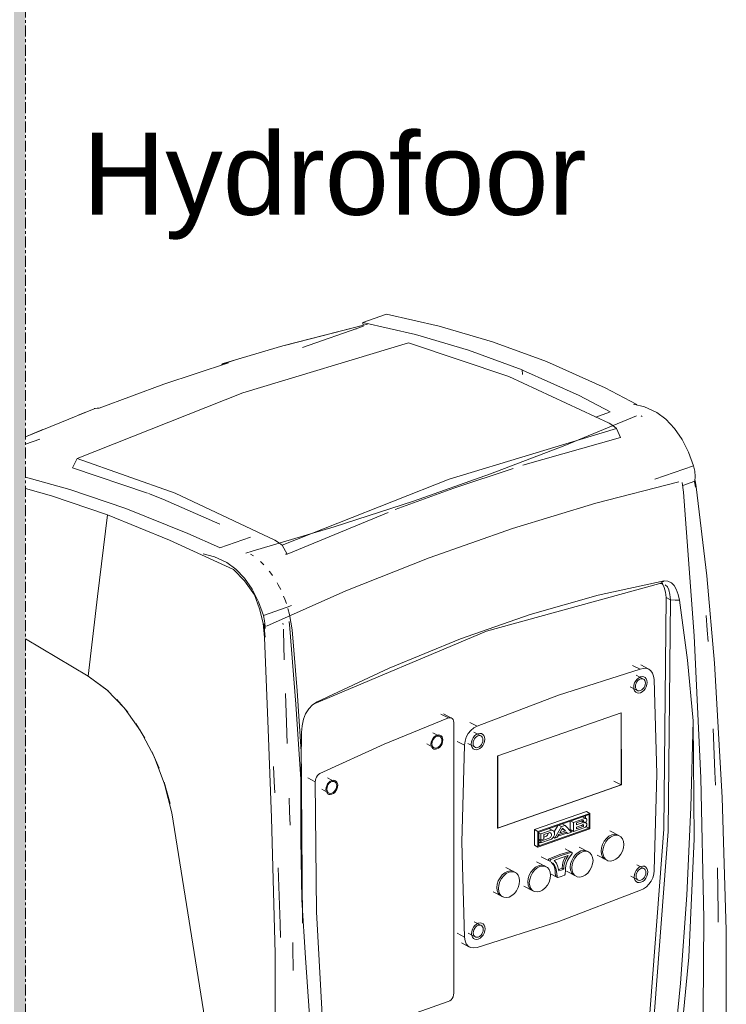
# Model space of a CAD drawing. Header units: millimetres. Extents: x 18815 to 33811, y -1140 to 12702.
# Tile 34 of 45: x 30786 to 31095, y 3947 to 4378. Entities that reach past the tile are written whole.
import ezdxf

# ---------------------------------------------------------------- set-up
doc = ezdxf.new("R2010")
doc.units = ezdxf.units.MM
doc.linetypes.add('WL_53_koudwater', pattern=[8.4, 4.8, -1.2, 1.2, -1.2])
doc.layers.add('00_Algemeen', color=7, linetype='Continuous', lineweight=18)
doc.layers.add('57_Technische inrichting', color=7, linetype='Continuous', lineweight=18)
doc.styles.add('Arial_4', font='arial.ttf', dxfattribs={"height": 36})

# ---------------------------------------------------------------- blocks, each defined once
blk = doc.blocks.new('DAB-Pumps - Esybox Mini 3 - ESYBOX MINI 3 - GAS_220-240_EU-3404539-3D - Meterkast')
at = {"layer": '57_Technische inrichting'}
for p, q in [((-21898.92, 4245.27), (-21888.55, 4248.89)), ((-21896.79, 4244.55), (-21932.53, 4235.4)), ((-21898.58, 4243.71), (-21925.3, 4234.37)), ((-21898.77, 4243.92), (-21898.92, 4245.27)), ((-21902.05, 4242.44), (-21901.71, 4242.57)), ((-21931.98, 4235.55), (-21932.53, 4235.4)), ((-21952.7, 4229.51), (-21959.57, 4227.39)), ((-21829.05, 4224.52), (-21828.97, 4222.53)), ((-22016.55, 4207.56), (-22046.57, 4195.26)), ((-22016.09, 4207.62), (-22023.48, 4204.73)), ((-22016.09, 4207.62), (-22016.47, 4207.58)), ((-21796.77, 4203.91), (-21790.82, 4205.99)), ((-21777.05, 4204.41), (-21776.59, 4204.17)), ((-22038.93, 4198.46), (-22046.57, 4195.25)), ((-21787.83, 4198.89), (-21786.02, 4194.92)), ((-22040.34, 4194.19), (-22046.57, 4192.01)), ((-21786.02, 4194.92), (-21828.75, 4182.76)), ((-22023.96, 4185.73), (-22026.02, 4181.59)), ((-21771.01, 4176.66), (-21754.02, 4182.59)), ((-22026.02, 4181.59), (-21993.16, 4170.54)), ((-21759.02, 4175.26), (-21758.45, 4171.02)), ((-21753.46, 4175.76), (-21758.73, 4173.92)), ((-21753.26, 4173.26), (-21753.59, 4175.49)), ((-21753.36, 4176.17), (-21752.91, 4173.39)), ((-21887.78, 4162.17), (-21931.97, 4143.89)), ((-21961.47, 4146.59), (-21948.1, 4151.25)), ((-21946.71, 4143.1), (-21947.99, 4143.91)), ((-21931.97, 4143.89), (-21934.17, 4147.72)), ((-21932.66, 4143.92), (-21931.97, 4143.89)), ((-21942.22, 4139.24), (-21943.62, 4140.62)), ((-21768.86, 4131.06), (-21767.55, 4130.96)), ((-21766.08, 4124.94), (-21764.09, 4123.9)), ((-21942.31, 4117.03), (-21931.98, 4120.63)), ((-21931.93, 4120.65), (-21930.05, 4121.31)), ((-21933.88, 4113.69), (-21933.81, 4113.04)), ((-21931.16, 4114.42), (-21930.78, 4111.24)), ((-21941.67, 4107.56), (-21942.38, 4113.12)), ((-21933.66, 4111), (-21933.63, 4110.25)), ((-21933.63, 4110.25), (-21933.28, 4097.6)), ((-22019.14, 4090.45), (-22046.56, 4106.82)), ((-21777.49, 4093.42), (-21780.74, 4095.11)), ((-21773.63, 4093.49), (-21777.16, 4095.32)), ((-22010.27, 4083.89), (-22019.09, 4090.47)), ((-21775.99, 4089.16), (-21779.16, 4090.81)), ((-21781.77, 4085.79), (-21778.6, 4084.15)), ((-22001.82, 4074.64), (-22006.59, 4080.25)), ((-21861.42, 4072.14), (-21864.67, 4073.82)), ((-21860.03, 4072.07), (-21863.56, 4073.9)), ((-21839.82, 4055.49), (-21785.72, 4074.39)), ((-21785.71, 4074.37), (-21839.82, 4055.47)), ((-21785.72, 4074.39), (-21785.68, 4042.79)), ((-21785.66, 4042.78), (-21785.71, 4074.37)), ((-21994.32, 4063.26), (-21998.22, 4069.63)), ((-21859.04, 3951.59), (-21859.04, 4070.15)), ((-21852.08, 4070.18), (-21848.83, 4068.5)), ((-21925.34, 3982.21), (-21925.88, 4062.06)), ((-21865.14, 4064.05), (-21868.28, 4065.68)), ((-21854.3, 4060.19), (-21857.55, 4061.88)), ((-21847.13, 4064.27), (-21850.3, 4065.92)), ((-21870.86, 4060.73), (-21867.71, 4059.09)), ((-21852.91, 4060.9), (-21849.74, 4059.26)), ((-21988.11, 4050.14), (-21991.26, 4057.37)), ((-21839.84, 4023.87), (-21839.84, 4055.47)), ((-21839.82, 4055.47), (-21839.82, 4023.86)), ((-21919.69, 4044.17), (-21922.94, 4045.86)), ((-21911.17, 4044.2), (-21914.32, 4045.84)), ((-21983.3, 4034.66), (-21985.9, 4044.01)), ((-21916.89, 4040.88), (-21913.74, 4039.24)), ((-21785.68, 4042.79), (-21839.84, 4023.87)), ((-21839.82, 4023.86), (-21785.66, 4042.78)), ((-21931.12, 4036.95), (-21930.97, 4031.19)), ((-21930.97, 4031.19), (-21930.75, 4025.13)), ((-21823.68, 4023.22), (-21801, 4031.14)), ((-21799.49, 4030.35), (-21822.17, 4022.43)), ((-21821.82, 4022.16), (-21799.82, 4029.85)), ((-21801.61, 4028.11), (-21806.64, 4026.35)), ((-21802.63, 4028.88), (-21802.54, 4028.82)), ((-21801.12, 4028.09), (-21802.62, 4028.87)), ((-21801.33, 4028.14), (-21801.33, 4029.32)), ((-21801, 4031.14), (-21799.49, 4030.35)), ((-21799.82, 4029.85), (-21799.82, 4023.82)), ((-21799.49, 4023.51), (-21799.49, 4030.35)), ((-21823.68, 4016.37), (-21823.68, 4023.22)), ((-21822.17, 4022.43), (-21823.68, 4023.22)), ((-21822.17, 4015.59), (-21799.49, 4023.51)), ((-21799.82, 4023.82), (-21821.82, 4016.13)), ((-21815.62, 4022.82), (-21817.13, 4023.61)), ((-21815.11, 4022.26), (-21813.48, 4025.08)), ((-21811.82, 4024.54), (-21814.73, 4019.54)), ((-21813.1, 4025.21), (-21811.82, 4024.54)), ((-21812.64, 4021.81), (-21811.41, 4023.93)), ((-21810.34, 4025.06), (-21811.82, 4024.54)), ((-21811.62, 4023.48), (-21810.11, 4022.69)), ((-21810.34, 4025.06), (-21811.61, 4025.73)), ((-21811.41, 4023.93), (-21810.11, 4022.69)), ((-21807.48, 4022.08), (-21810.34, 4025.06)), ((-21808.15, 4023.23), (-21808.15, 4026.93)), ((-21806.64, 4022.44), (-21808.15, 4023.23)), ((-21807.92, 4027.02), (-21806.64, 4026.35)), ((-21806.64, 4026.35), (-21806.64, 4022.44)), ((-21806.64, 4022.44), (-21801.61, 4024.2)), ((-21805.3, 4026.25), (-21802.55, 4027.21)), ((-21802.55, 4026.35), (-21805.3, 4025.39)), ((-21805.3, 4025.39), (-21805.3, 4026.25)), ((-21805.3, 4024.37), (-21802.55, 4025.34)), ((-21802.55, 4024.54), (-21805.3, 4023.58)), ((-21805.3, 4023.58), (-21805.3, 4024.37)), ((-21801.61, 4026.2), (-21803.12, 4026.99)), ((-21801.1, 4026.18), (-21802.61, 4026.97)), ((-21802.38, 4025.75), (-21802.51, 4025.49)), ((-21799.82, 4023.82), (-21801.18, 4024.52)), ((-21822.17, 4022.43), (-21822.17, 4015.59)), ((-21821.82, 4016.13), (-21821.82, 4022.16)), ((-21820.96, 4018.63), (-21821.82, 4019.08)), ((-21820.96, 4021.35), (-21821.7, 4021.73)), ((-21816.64, 4022.86), (-21820.96, 4021.35)), ((-21820.96, 4021.35), (-21820.96, 4018.63)), ((-21817.23, 4019.44), (-21820.96, 4018.14)), ((-21820.96, 4018.63), (-21819.56, 4019.12)), ((-21820.96, 4017.37), (-21816.64, 4018.88)), ((-21819.56, 4021.03), (-21817.23, 4021.84)), ((-21819.56, 4019.12), (-21819.56, 4021.03)), ((-21819.56, 4019.94), (-21818.74, 4020.23)), ((-21815.66, 4019.59), (-21815.17, 4019.77)), ((-21814.73, 4019.54), (-21815.43, 4019.9)), ((-21814.73, 4019.54), (-21813.74, 4019.89)), ((-21813.74, 4019.89), (-21813.07, 4021.04)), ((-21813.46, 4020.36), (-21809.54, 4021.73)), ((-21813.07, 4021.04), (-21809.84, 4022.17)), ((-21810.11, 4022.69), (-21812.64, 4021.81)), ((-21809.06, 4021.52), (-21810.11, 4022.07)), ((-21809.84, 4022.17), (-21809.06, 4021.52)), ((-21809.06, 4021.52), (-21807.48, 4022.08)), ((-21807.75, 4022.36), (-21806.99, 4022.62)), ((-21793.18, 4018.16), (-21792.22, 4019.35)), ((-21792.22, 4019.36), (-21791.1, 4020.29)), ((-21791.1, 4020.29), (-21789.9, 4020.89)), ((-21786.46, 4020.44), (-21790.67, 4022.63)), ((-21789.89, 4020.89), (-21788.7, 4021.13)), ((-21788.69, 4021.13), (-21787.58, 4020.98)), ((-21787.55, 4020.97), (-21787.13, 4020.79)), ((-21822.17, 4015.59), (-21823.68, 4016.37)), ((-21820.96, 4018.14), (-21821.82, 4018.59)), ((-21820.96, 4017.37), (-21821.82, 4017.81)), ((-21821.82, 4017.44), (-21821.39, 4017.59)), ((-21820.96, 4018.14), (-21820.96, 4017.37)), ((-21807.36, 4013.26), (-21810.26, 4014.77)), ((-21799.95, 4013.42), (-21804.17, 4015.61)), ((-21794.54, 4013.85), (-21794.38, 4015.3)), ((-21794.38, 4015.31), (-21793.92, 4016.77)), ((-21793.92, 4016.78), (-21793.18, 4018.16)), ((-21817.21, 4009.52), (-21820.74, 4011.35)), ((-21819.62, 4010.77), (-21816.75, 4009.27)), ((-21817.22, 4010.49), (-21812.66, 4012.27)), ((-21812.66, 4012.27), (-21808.1, 4013.63)), ((-21811.08, 4009.33), (-21810.44, 4010.82)), ((-21810.44, 4010.83), (-21810.06, 4011.5)), ((-21807.42, 4013.28), (-21808.11, 4013.64)), ((-21805.71, 4012.33), (-21804.6, 4013.27)), ((-21804.59, 4013.27), (-21803.4, 4013.87)), ((-21803.39, 4013.87), (-21802.19, 4014.1)), ((-21802.19, 4014.1), (-21801.08, 4013.95)), ((-21801.04, 4013.94), (-21800.63, 4013.76)), ((-21796.2, 4011.98), (-21791.99, 4009.79)), ((-21794.38, 4012.5), (-21794.54, 4013.84)), ((-21793.92, 4011.35), (-21794.38, 4012.49)), ((-21832.08, 4004.46), (-21836.29, 4006.65)), ((-21825.28, 4004.64), (-21824.32, 4005.83)), ((-21824.32, 4005.83), (-21823.2, 4006.76)), ((-21823.2, 4006.77), (-21822, 4007.37)), ((-21818.56, 4006.92), (-21822.77, 4009.11)), ((-21822, 4007.37), (-21820.8, 4007.6)), ((-21820.79, 4007.6), (-21819.68, 4007.45)), ((-21819.65, 4007.44), (-21819.24, 4007.26)), ((-21811.61, 4006.29), (-21810.92, 4005.93)), ((-21811.6, 4006.28), (-21811.47, 4007.79)), ((-21811.47, 4007.8), (-21811.08, 4009.33)), ((-21808.04, 4006.82), (-21807.88, 4008.28)), ((-21807.88, 4005.47), (-21808.04, 4006.82)), ((-21807.88, 4008.28), (-21807.41, 4009.75)), ((-21775.76, 4006.15), (-21778.93, 4007.79)), ((-21839.54, 4000.79), (-21838.8, 4002.17)), ((-21838.8, 4002.18), (-21837.84, 4003.37)), ((-21837.84, 4003.37), (-21836.72, 4004.3)), ((-21836.72, 4004.31), (-21835.52, 4004.91)), ((-21835.52, 4004.91), (-21834.32, 4005.14)), ((-21834.31, 4005.14), (-21833.2, 4004.99)), ((-21833.17, 4004.98), (-21832.75, 4004.8)), ((-21826.64, 4000.32), (-21826.49, 4001.78)), ((-21826.48, 4001.78), (-21826.02, 4003.25)), ((-21826.02, 4003.25), (-21825.28, 4004.63)), ((-21816.65, 4003.88), (-21813.65, 4002.32)), ((-21814.52, 4003.15), (-21813.83, 4002.79)), ((-21813.82, 4002.47), (-21813.48, 4002.29)), ((-21809.7, 4004.96), (-21805.49, 4002.77)), ((-21807.42, 4004.33), (-21807.88, 4005.47)), ((-21781.54, 4002.78), (-21778.37, 4001.13)), ((-21840.16, 3997.86), (-21840, 3999.32)), ((-21840, 3996.51), (-21840.16, 3997.86)), ((-21840, 3999.32), (-21839.54, 4000.79)), ((-21828.31, 3998.46), (-21824.09, 3996.27)), ((-21826.49, 3998.97), (-21826.64, 4000.32)), ((-21826.02, 3997.83), (-21826.49, 3998.97)), ((-21841.83, 3996), (-21837.61, 3993.81)), ((-21839.54, 3995.37), (-21840, 3996.51)), ((-21847.01, 3981.26), (-21850.18, 3982.9)), ((-21854.3, 3976.16), (-21857.55, 3977.85)), ((-21852.79, 3977.89), (-21849.62, 3976.24)), ((-21855.62, 3973.63), (-21852.09, 3971.8)), ((-21913.76, 3929.6), (-21861.46, 3947.9))]:
    blk.add_line(p, q, dxfattribs=at)
at = {"layer": '57_Technische inrichting', "color": 250, "true_color": 0x272727}
for p, q in [((-21785.68, 4042.79), (-21788.93, 4044.48)), ((-21788.91, 4044.47), (-21785.68, 4042.79))]:
    blk.add_line(p, q, dxfattribs=at)
at = {"layer": '57_Technische inrichting'}
for points in [[(-21888.55, 4248.89, 0), (-21865.45, 4243.73, 0), (-21842.09, 4236.82, 0), (-21818.51, 4228.2, 0)], [(-21897.43, 4244.45, 0), (-21933.91, 4235.08, 0), (-21959.99, 4227.34, 0)], [(-21829.05, 4224.52, 0), (-21852.57, 4233.16, 0), (-21875.87, 4240.08, 0), (-21898.92, 4245.27, 0)], [(-21878.87, 4236.46, 0), (-21951.42, 4214.43, 0), (-22023.96, 4185.73, 0)], [(-21878.87, 4236.46, 0), (-21834.93, 4221.72, 0), (-21791.05, 4201.25, 0)], [(-21957.69, 4227.64, 0), (-21986, 4218.25, 0), (-22014.31, 4207.83, 0)], [(-21960.76, 4226.63, 0), (-21960.62, 4226.86, 0), (-21960.32, 4227.17, 0), (-21959.97, 4227.35, 0), (-21959.57, 4227.39, 0)], [(-21959.57, 4227.39, 0), (-21958.64, 4227.58, 0), (-21957.69, 4227.64, 0)], [(-21818.49, 4228.18, 0), (-21792.74, 4216.65, 0), (-21778.89, 4209.34, 0)], [(-21790.54, 4206.15, 0), (-21804.11, 4213.32, 0), (-21829.02, 4224.5, 0)], [(-21780.37, 4209.49, 0), (-21775.48, 4208.3, 0), (-21770.17, 4205.82, 0)], [(-22014.31, 4207.83, 0), (-22015.22, 4207.79, 0), (-22016.09, 4207.62, 0)], [(-21778.99, 4204.47, 0), (-21810.35, 4191.48, 0), (-21842.92, 4179.03, 0), (-21876.64, 4167.13, 0), (-21911.46, 4155.82, 0), (-21947.32, 4145.11, 0), (-21950.14, 4144.31, 0)], [(-21770.17, 4205.82, 0), (-21766.2, 4202.91, 0), (-21762.44, 4198.93, 0), (-21759.06, 4194.07, 0), (-21756.21, 4188.54, 0), (-21754.02, 4182.59, 0)], [(-21791.05, 4201.25, 0), (-21789.42, 4200.21, 0), (-21787.83, 4198.89, 0)], [(-21934.17, 4147.72, 0), (-21861, 4176.66, 0), (-21787.83, 4198.89, 0)], [(-21937.47, 4150.05, 0), (-21981.05, 4170.63, 0), (-22023.96, 4185.73, 0)], [(-21754.02, 4182.59, 0), (-21753.56, 4180.23, 0), (-21753.37, 4177.93, 0), (-21753.46, 4175.76, 0)], [(-21833.11, 4181.38, 0), (-21858.99, 4172.76, 0), (-21884.71, 4163.35, 0)], [(-22046.58, 4177.51, 0), (-22027.19, 4172.16, 0), (-22002.67, 4163.86, 0)], [(-21760.49, 4175.47, 0), (-21796.87, 4166.13, 0), (-21833.35, 4155.05, 0), (-21869.88, 4142.25, 0), (-21906.38, 4127.75, 0), (-21941.11, 4112.36, 0)], [(-22010.7, 4161.06, 0), (-22035.17, 4169.37, 0), (-22046.59, 4172.67, 0)], [(-21992.68, 4170.36, 0), (-21986.41, 4167.89, 0), (-21961.54, 4157.05, 0)], [(-21755.94, 3805.44, 0), (-21752.11, 3864.06, 0), (-21749.97, 3923.73, 0), (-21749.54, 3984.36, 0), (-21750.81, 4045.85, 0), (-21753.78, 4108.1, 0), (-21758.45, 4171.02, 0)], [(-21752.91, 4173.39, 0), (-21748.23, 4134.35, 0), (-21744.89, 4096.19, 0)], [(-22010.7, 4161.06, 0), (-22015, 4125.29, 0), (-22019.14, 4090.45, 0)], [(-21955.49, 4137.09, 0), (-21983.45, 4150.03, 0), (-22010.68, 4161.04, 0)], [(-22002.65, 4163.85, 0), (-21975.55, 4152.96, 0), (-21961.65, 4146.71, 0)], [(-21934.17, 4147.72, 0), (-21935.81, 4149.03, 0), (-21937.47, 4150.05, 0)], [(-21958.46, 4140.25, 0), (-21963.77, 4142.73, 0), (-21968.71, 4143.93, 0)], [(-21942.31, 4117.03, 0), (-21944.5, 4122.97, 0), (-21947.35, 4128.5, 0), (-21950.73, 4133.36, 0), (-21954.49, 4137.34, 0), (-21958.46, 4140.25, 0)], [(-21946.37, 4126.04, 0), (-21950.64, 4132.16, 0), (-21955.49, 4137.09, 0)], [(-21938.36, 4134.46, 0), (-21939.52, 4136.05, 0), (-21939.81, 4136.44, 0)], [(-21934.81, 4128.33, 0), (-21935.91, 4130.47, 0), (-21936.35, 4131.25, 0)], [(-21920.14, 4078.36, 0), (-21844.66, 4110.09, 0), (-21768.86, 4131.06, 0)], [(-21918.92, 4079.16, 0), (-21887.33, 4094, 0), (-21856.16, 4106.79, 0), (-21825.57, 4117.45, 0), (-21795.76, 4125.92, 0), (-21766.87, 4132.15, 0)], [(-21766.87, 4132.15, 0), (-21767.86, 4131.61, 0), (-21768.86, 4131.06, 0)], [(-21766.89, 4129.32, 0), (-21767.5, 4130.57, 0), (-21767.89, 4131.04, 0)], [(-21766.87, 4132.15, 0), (-21765.25, 4132.01, 0), (-21763.78, 4131.33, 0), (-21762.54, 4130.16, 0), (-21761.61, 4128.55, 0)], [(-21766.08, 4124.94, 0), (-21766.36, 4127.21, 0), (-21766.89, 4129.32, 0)], [(-21766.41, 4130.44, 0), (-21765.51, 4129.53, 0), (-21764.9, 4128.29, 0)], [(-21764.9, 4128.29, 0), (-21764.37, 4126.17, 0), (-21764.09, 4123.9, 0)], [(-21761.61, 4128.55, 0), (-21760.77, 4126.19, 0), (-21760.16, 4123.64, 0)], [(-21941.85, 4107.38, 0), (-21942.53, 4113.66, 0), (-21944.06, 4119.97, 0), (-21946.37, 4126.04, 0)], [(-21932.32, 4122.26, 0), (-21933.01, 4124.17, 0), (-21933.53, 4125.48, 0)], [(-21775, 3919.8, 0), (-21767.11, 4023.36, 0), (-21766.08, 4124.94, 0)], [(-21764.09, 4123.9, 0), (-21765.12, 4022.33, 0), (-21773.01, 3918.76, 0)], [(-21764.09, 4123.9, 0), (-21762.12, 4123.77, 0), (-21760.16, 4123.64, 0)], [(-21760.16, 4123.64, 0), (-21756.74, 4097.37, 0), (-21754.29, 4070.88, 0)], [(-21929.87, 4110.77, 0), (-21930.96, 4117.48, 0), (-21931.64, 4120.08, 0)], [(-21941.67, 4111.24, 0), (-21941.66, 4112.37, 0), (-21941.85, 4114.67, 0), (-21942.31, 4117.03, 0)], [(-21748.49, 4117.04, 0), (-21748.03, 4110.58, 0), (-21747.7, 4105.59, 0)], [(-21942.06, 4113.28, 0), (-21941.87, 4110.33, 0), (-21941.66, 4107.45, 0)], [(-21930.78, 4111.24, 0), (-21928.16, 4078.23, 0), (-21925.99, 4045.39, 0)], [(-21929.87, 4110.77, 0), (-21927.69, 4084.02, 0), (-21925.81, 4057.38, 0)], [(-21938.89, 4028.42, 0), (-21940.33, 4067.24, 0), (-21941.85, 4107.38, 0)], [(-21777.49, 4093.42, 0), (-21813.16, 4082.15, 0), (-21848.83, 4068.5, 0)], [(-21773.71, 4093.53, 0), (-21774.87, 4093.87, 0), (-21776.16, 4093.84, 0), (-21777.49, 4093.42, 0)], [(-21771.36, 4088.99, 0), (-21771.52, 4090.48, 0), (-21771.98, 4091.78, 0), (-21772.72, 4092.82, 0), (-21773.64, 4093.49, 0)], [(-21744.89, 4096.19, 0), (-21741.57, 4037.36, 0), (-21739.84, 3979.26, 0), (-21739.71, 3921.92, 0), (-21741.19, 3865.43, 0), (-21744.27, 3809.85, 0)], [(-21982.49, 4030.54, 0), (-21985.65, 4043.06, 0), (-21990.3, 4055.21, 0), (-21996.25, 4066.46, 0), (-22003.24, 4076.36, 0), (-22010.98, 4084.47, 0), (-22019.14, 4090.45, 0)], [(-21780.26, 4085.62, 0), (-21780.16, 4086.55, 0), (-21779.86, 4087.49, 0), (-21779.39, 4088.37, 0), (-21778.78, 4089.14, 0), (-21778.06, 4089.73, 0), (-21777.3, 4090.12, 0), (-21776.53, 4090.27, 0), (-21775.82, 4090.17, 0), (-21775.21, 4089.83, 0), (-21774.74, 4089.28, 0), (-21774.44, 4088.55, 0), (-21774.34, 4087.69, 0)], [(-21774.34, 4087.69, 0), (-21774.44, 4086.76, 0), (-21774.74, 4085.82, 0), (-21775.21, 4084.94, 0), (-21775.82, 4084.17, 0), (-21776.53, 4083.58, 0), (-21777.3, 4083.19, 0), (-21778.06, 4083.04, 0), (-21778.78, 4083.14, 0), (-21779.39, 4083.48, 0), (-21779.86, 4084.03, 0), (-21780.16, 4084.76, 0), (-21780.26, 4085.62, 0)], [(-21775.11, 4087.42, 0), (-21775.19, 4088.05, 0), (-21775.4, 4088.6, 0), (-21775.75, 4089, 0), (-21776.21, 4089.25, 0), (-21776.73, 4089.32, 0), (-21777.3, 4089.21, 0), (-21777.86, 4088.93, 0), (-21778.39, 4088.49, 0), (-21778.84, 4087.92, 0), (-21779.19, 4087.27, 0), (-21779.41, 4086.58, 0), (-21779.49, 4085.89, 0)], [(-21771.36, 4005.31, 0), (-21770.06, 4047.61, 0), (-21771.36, 4088.99, 0)], [(-21779.49, 4085.89, 0), (-21779.41, 4085.25, 0), (-21779.19, 4084.71, 0), (-21778.84, 4084.31, 0), (-21778.39, 4084.06, 0), (-21777.86, 4083.99, 0), (-21777.3, 4084.1, 0), (-21776.73, 4084.38, 0), (-21776.21, 4084.82, 0), (-21775.75, 4085.39, 0), (-21775.4, 4086.04, 0), (-21775.19, 4086.73, 0), (-21775.11, 4087.42, 0)], [(-21932.78, 4082.87, 0), (-21932.29, 4070.1, 0), (-21931.94, 4060.91, 0)], [(-21924.78, 4071.55, 0), (-21923.9, 4073.93, 0), (-21922.57, 4076.09, 0), (-21920.87, 4077.87, 0), (-21918.92, 4079.16, 0)], [(-21925.66, 4065.81, 0), (-21925.36, 4068.68, 0), (-21924.78, 4071.55, 0)], [(-21861.42, 4072.14, 0), (-21889.58, 4060.66, 0), (-21917.65, 4047.73, 0)], [(-21859.05, 4070.14, 0), (-21859.13, 4070.84, 0), (-21859.37, 4071.43, 0), (-21859.74, 4071.88, 0), (-21860.23, 4072.16, 0), (-21860.8, 4072.24, 0), (-21861.42, 4072.14, 0)], [(-21754.29, 4070.88, 0), (-21755.19, 4032.84, 0), (-21757.04, 3994.51, 0), (-21759.84, 3955.93, 0), (-21763.58, 3917.14, 0)], [(-21754.29, 4070.88, 0), (-21753.82, 4019.16, 0), (-21756.08, 3967.44, 0), (-21761.07, 3915.83, 0)], [(-21848.83, 4068.5, 0), (-21850.25, 4067.78, 0), (-21851.57, 4066.68, 0), (-21852.7, 4065.27, 0), (-21853.57, 4063.64, 0), (-21854.11, 4061.91, 0), (-21854.3, 4060.19, 0)], [(-21745.52, 4067.32, 0), (-21744.71, 4048.48, 0), (-21744.49, 4042.63, 0)], [(-21925.81, 4057.38, 0), (-21925.74, 4061.59, 0), (-21925.66, 4065.81, 0)], [(-21869.02, 4060.66, 0), (-21868.93, 4061.48, 0), (-21868.67, 4062.3, 0), (-21868.26, 4063.07, 0), (-21867.72, 4063.74, 0), (-21867.09, 4064.27, 0), (-21866.42, 4064.6, 0), (-21865.75, 4064.73, 0), (-21865.13, 4064.65, 0), (-21864.59, 4064.36, 0), (-21864.18, 4063.87, 0), (-21863.92, 4063.23, 0), (-21863.83, 4062.48, 0)], [(-21863.83, 4062.48, 0), (-21863.92, 4061.66, 0), (-21864.18, 4060.84, 0), (-21864.59, 4060.06, 0), (-21865.13, 4059.39, 0), (-21865.75, 4058.87, 0), (-21866.42, 4058.53, 0), (-21867.09, 4058.4, 0), (-21867.72, 4058.49, 0), (-21868.26, 4058.78, 0), (-21868.67, 4059.27, 0), (-21868.93, 4059.91, 0), (-21869.02, 4060.66, 0)], [(-21864.26, 4062.32, 0), (-21864.34, 4062.95, 0), (-21864.55, 4063.49, 0), (-21864.9, 4063.89, 0), (-21865.34, 4064.13, 0), (-21865.86, 4064.2, 0), (-21866.42, 4064.1, 0), (-21866.98, 4063.81, 0), (-21867.5, 4063.38, 0), (-21867.95, 4062.82, 0), (-21868.29, 4062.18, 0), (-21868.51, 4061.49, 0), (-21868.58, 4060.81, 0)], [(-21868.58, 4060.81, 0), (-21868.51, 4060.19, 0), (-21868.29, 4059.65, 0), (-21867.95, 4059.25, 0), (-21867.5, 4059, 0), (-21866.98, 4058.93, 0), (-21866.42, 4059.04, 0), (-21865.86, 4059.32, 0), (-21865.34, 4059.76, 0), (-21864.9, 4060.32, 0), (-21864.55, 4060.96, 0), (-21864.34, 4061.64, 0), (-21864.26, 4062.32, 0)], [(-21851.4, 4060.73, 0), (-21851.3, 4061.66, 0), (-21851, 4062.6, 0), (-21850.53, 4063.48, 0), (-21849.92, 4064.25, 0), (-21849.2, 4064.84, 0), (-21848.44, 4065.23, 0), (-21847.67, 4065.38, 0), (-21846.96, 4065.28, 0), (-21846.34, 4064.94, 0), (-21845.87, 4064.39, 0), (-21845.58, 4063.66, 0), (-21845.48, 4062.8, 0)], [(-21845.48, 4062.8, 0), (-21845.58, 4061.87, 0), (-21845.87, 4060.93, 0), (-21846.34, 4060.05, 0), (-21846.96, 4059.28, 0), (-21847.67, 4058.69, 0), (-21848.44, 4058.3, 0), (-21849.2, 4058.15, 0), (-21849.92, 4058.25, 0), (-21850.53, 4058.59, 0), (-21851, 4059.14, 0), (-21851.3, 4059.87, 0), (-21851.4, 4060.73, 0)], [(-21846.25, 4062.53, 0), (-21846.32, 4063.17, 0), (-21846.54, 4063.71, 0), (-21846.89, 4064.11, 0), (-21847.34, 4064.36, 0), (-21847.87, 4064.43, 0), (-21848.44, 4064.32, 0), (-21849, 4064.04, 0), (-21849.53, 4063.6, 0), (-21849.98, 4063.03, 0), (-21850.33, 4062.38, 0), (-21850.55, 4061.69, 0), (-21850.62, 4061, 0)], [(-21850.62, 4061, 0), (-21850.55, 4060.37, 0), (-21850.33, 4059.82, 0), (-21849.98, 4059.42, 0), (-21849.53, 4059.17, 0), (-21849, 4059.1, 0), (-21848.44, 4059.21, 0), (-21847.87, 4059.49, 0), (-21847.34, 4059.93, 0), (-21846.89, 4060.5, 0), (-21846.54, 4061.15, 0), (-21846.32, 4061.84, 0), (-21846.25, 4062.53, 0)], [(-21854.3, 4060.19, 0), (-21855.46, 4017.77, 0), (-21854.3, 3976.16, 0)], [(-21925.99, 4045.39, 0), (-21925.91, 4051.39, 0), (-21925.81, 4057.38, 0)], [(-21937.39, 4039.32, 0), (-21937.65, 4044.32, 0), (-21938, 4050.81, 0)], [(-21925.53, 3992.5, 0), (-21925.97, 4018.78, 0), (-21925.99, 4045.39, 0)], [(-21917.65, 4047.73, 0), (-21918.21, 4047.37, 0), (-21918.72, 4046.87, 0), (-21919.15, 4046.25, 0), (-21919.47, 4045.57, 0), (-21919.65, 4044.86, 0), (-21919.69, 4044.17, 0)], [(-21915.05, 4040.82, 0), (-21914.96, 4041.63, 0), (-21914.7, 4042.45, 0), (-21914.29, 4043.23, 0), (-21913.75, 4043.9, 0), (-21913.13, 4044.42, 0), (-21912.46, 4044.76, 0), (-21911.78, 4044.89, 0), (-21911.16, 4044.8, 0), (-21910.62, 4044.51, 0), (-21910.21, 4044.02, 0), (-21909.95, 4043.38, 0), (-21909.86, 4042.63, 0)], [(-21919.69, 4044.17, 0), (-21919.18, 3987.27, 0), (-21916.09, 3931.38, 0)], [(-21909.86, 4042.63, 0), (-21909.95, 4041.81, 0), (-21910.21, 4040.99, 0), (-21910.62, 4040.22, 0), (-21911.16, 4039.55, 0), (-21911.78, 4039.03, 0), (-21912.46, 4038.69, 0), (-21913.13, 4038.56, 0), (-21913.75, 4038.64, 0), (-21914.29, 4038.94, 0), (-21914.7, 4039.42, 0), (-21914.96, 4040.06, 0), (-21915.05, 4040.82, 0)], [(-21910.3, 4042.48, 0), (-21910.37, 4043.1, 0), (-21910.59, 4043.64, 0), (-21910.93, 4044.04, 0), (-21911.38, 4044.29, 0), (-21911.9, 4044.36, 0), (-21912.46, 4044.25, 0), (-21913.02, 4043.97, 0), (-21913.54, 4043.53, 0), (-21913.98, 4042.98, 0), (-21914.33, 4042.33, 0), (-21914.54, 4041.65, 0), (-21914.62, 4040.97, 0)], [(-21914.62, 4040.97, 0), (-21914.54, 4040.34, 0), (-21914.33, 4039.81, 0), (-21913.98, 4039.4, 0), (-21913.54, 4039.16, 0), (-21913.02, 4039.09, 0), (-21912.46, 4039.2, 0), (-21911.9, 4039.48, 0), (-21911.38, 4039.91, 0), (-21910.93, 4040.47, 0), (-21910.59, 4041.11, 0), (-21910.37, 4041.8, 0), (-21910.3, 4042.48, 0)], [(-21953.2, 3742.74, 0), (-21957.06, 3836.77, 0), (-21966.85, 3932.97, 0), (-21982.49, 4030.54, 0)], [(-21945.53, 3739.54, 0), (-21941.31, 3795.52, 0), (-21938.53, 3852.47, 0), (-21937.2, 3910.32, 0), (-21937.32, 3968.98, 0), (-21938.89, 4028.42, 0)], [(-21801.61, 4026.2, 0), (-21801.4, 4026.31, 0), (-21801.2, 4026.47, 0), (-21801.03, 4026.68, 0), (-21800.9, 4026.92, 0), (-21800.82, 4027.18, 0), (-21800.79, 4027.44, 0), (-21800.82, 4027.68, 0), (-21800.9, 4027.88, 0), (-21801.03, 4028.03, 0), (-21801.2, 4028.12, 0), (-21801.4, 4028.15, 0), (-21801.61, 4028.11, 0)], [(-21803.12, 4026.99, 0), (-21802.9, 4027.03, 0), (-21802.69, 4027, 0), (-21802.51, 4026.9, 0)], [(-21802.69, 4025.27, 0), (-21802.9, 4025.1, 0), (-21803.12, 4024.99, 0)], [(-21802.55, 4027.21, 0), (-21802.45, 4027.23, 0), (-21802.36, 4027.22, 0), (-21802.29, 4027.18, 0), (-21802.23, 4027.11, 0), (-21802.19, 4027.02, 0), (-21802.18, 4026.91, 0), (-21802.19, 4026.8, 0), (-21802.23, 4026.68, 0), (-21802.29, 4026.57, 0), (-21802.36, 4026.48, 0), (-21802.45, 4026.4, 0), (-21802.55, 4026.35, 0)], [(-21802.55, 4025.34, 0), (-21802.46, 4025.35, 0), (-21802.38, 4025.34, 0), (-21802.31, 4025.3, 0), (-21802.25, 4025.24, 0), (-21802.22, 4025.16, 0), (-21802.21, 4025.06, 0), (-21802.22, 4024.95, 0), (-21802.25, 4024.84, 0), (-21802.31, 4024.74, 0), (-21802.38, 4024.65, 0), (-21802.46, 4024.59, 0), (-21802.55, 4024.54, 0)], [(-21801.61, 4024.2, 0), (-21801.39, 4024.31, 0), (-21801.18, 4024.49, 0), (-21801, 4024.71, 0), (-21800.87, 4024.96, 0), (-21800.78, 4025.23, 0), (-21800.75, 4025.5, 0), (-21800.78, 4025.75, 0), (-21800.87, 4025.96, 0), (-21801, 4026.12, 0), (-21801.18, 4026.22, 0), (-21801.39, 4026.24, 0), (-21801.61, 4026.2, 0)], [(-21818.74, 4020.23, 0), (-21818.48, 4020.36, 0), (-21818.23, 4020.57, 0), (-21818.02, 4020.83, 0), (-21817.86, 4021.14, 0), (-21817.75, 4021.46, 0)], [(-21817.23, 4021.84, 0), (-21816.97, 4021.89, 0), (-21816.72, 4021.86, 0)], [(-21816.62, 4021.82, 0), (-21816.51, 4021.74, 0), (-21816.35, 4021.55, 0), (-21816.24, 4021.3, 0), (-21816.21, 4021, 0), (-21816.24, 4020.68, 0), (-21816.35, 4020.35, 0), (-21816.51, 4020.05, 0), (-21816.72, 4019.78, 0), (-21816.97, 4019.58, 0), (-21817.23, 4019.44, 0)], [(-21816.64, 4018.88, 0), (-21816.19, 4019.1, 0), (-21815.78, 4019.44, 0), (-21815.43, 4019.88, 0), (-21815.16, 4020.39, 0), (-21814.99, 4020.93, 0), (-21814.93, 4021.46, 0), (-21814.99, 4021.96, 0), (-21815.16, 4022.38, 0), (-21815.43, 4022.7, 0), (-21815.78, 4022.89, 0), (-21816.19, 4022.95, 0), (-21816.64, 4022.86, 0)], [(-21784.58, 4016.74, 0), (-21784.74, 4018.09, 0), (-21785.2, 4019.23, 0), (-21785.94, 4020.1, 0), (-21786.9, 4020.63, 0), (-21788.02, 4020.78, 0), (-21789.22, 4020.54, 0), (-21790.42, 4019.94, 0), (-21791.54, 4019.01, 0), (-21792.5, 4017.81, 0), (-21793.24, 4016.43, 0), (-21793.7, 4014.95, 0), (-21793.86, 4013.49, 0)], [(-21793.86, 4013.49, 0), (-21793.7, 4012.14, 0), (-21793.24, 4011, 0), (-21792.5, 4010.13, 0), (-21791.54, 4009.6, 0), (-21790.42, 4009.45, 0), (-21789.22, 4009.69, 0), (-21788.02, 4010.29, 0), (-21786.9, 4011.22, 0), (-21785.94, 4012.42, 0), (-21785.2, 4013.8, 0), (-21784.74, 4015.28, 0), (-21784.58, 4016.74, 0)], [(-21817.41, 4009.61, 0), (-21817.48, 4009.66, 0), (-21817.53, 4009.73, 0), (-21817.57, 4009.82, 0), (-21817.58, 4009.93, 0), (-21817.56, 4010.04, 0), (-21817.53, 4010.15, 0), (-21817.47, 4010.26, 0), (-21817.4, 4010.36, 0), (-21817.32, 4010.43, 0), (-21817.22, 4010.49, 0)], [(-21816.55, 4010.14, 0), (-21816.64, 4010.08, 0), (-21816.72, 4010.01, 0), (-21816.8, 4009.91, 0), (-21816.85, 4009.81, 0), (-21816.89, 4009.69, 0), (-21816.9, 4009.58, 0), (-21816.89, 4009.47, 0), (-21816.86, 4009.38, 0), (-21816.8, 4009.31, 0), (-21816.73, 4009.26, 0)], [(-21807.42, 4013.28, 0), (-21811.98, 4011.92, 0), (-21816.55, 4010.14, 0)], [(-21815.13, 4009.69, 0), (-21812.02, 4010.83, 0), (-21808.92, 4011.86, 0)], [(-21808.92, 4011.86, 0), (-21809.77, 4010.48, 0), (-21810.4, 4008.98, 0), (-21810.79, 4007.44, 0), (-21810.92, 4005.93, 0)], [(-21810.06, 4006.44, 0), (-21809.77, 4008.05, 0), (-21809.21, 4009.65, 0), (-21808.4, 4011.16, 0), (-21807.38, 4012.51, 0)], [(-21807.38, 4012.51, 0), (-21807.31, 4012.6, 0), (-21807.26, 4012.71, 0), (-21807.22, 4012.81, 0), (-21807.21, 4012.92, 0), (-21807.21, 4013.03, 0), (-21807.24, 4013.12, 0), (-21807.28, 4013.19, 0), (-21807.35, 4013.25, 0), (-21807.42, 4013.28, 0)], [(-21807.41, 4009.75, 0), (-21806.68, 4011.13, 0), (-21805.72, 4012.33, 0)], [(-21798.08, 4009.71, 0), (-21798.24, 4011.06, 0), (-21798.7, 4012.21, 0), (-21799.44, 4013.08, 0), (-21800.4, 4013.6, 0), (-21801.52, 4013.76, 0), (-21802.72, 4013.52, 0), (-21803.92, 4012.92, 0), (-21805.04, 4011.98, 0), (-21806, 4010.78, 0), (-21806.74, 4009.4, 0), (-21807.2, 4007.93, 0), (-21807.36, 4006.47, 0)], [(-21792.22, 4009.95, 0), (-21793.18, 4010.48, 0), (-21793.92, 4011.35, 0)], [(-21934.93, 3976.04, 0), (-21935.1, 3981.92, 0), (-21935.93, 4006.42, 0)], [(-21816.69, 4003.21, 0), (-21816.84, 4004.56, 0), (-21817.31, 4005.71, 0), (-21818.05, 4006.58, 0), (-21819.01, 4007.1, 0), (-21820.13, 4007.25, 0), (-21821.33, 4007.02, 0), (-21822.53, 4006.42, 0), (-21823.65, 4005.48, 0), (-21824.61, 4004.28, 0), (-21825.34, 4002.9, 0), (-21825.81, 4001.43, 0), (-21825.97, 3999.97, 0)], [(-21814.7, 4005.28, 0), (-21814.99, 4006.72, 0), (-21815.56, 4007.96, 0), (-21816.38, 4008.94, 0)], [(-21815.7, 4008.59, 0), (-21814.88, 4007.62, 0), (-21814.32, 4006.38, 0), (-21814.02, 4004.93, 0)], [(-21813.05, 4005.19, 0), (-21813.42, 4006.97, 0), (-21814.12, 4008.49, 0), (-21815.13, 4009.69, 0)], [(-21813.15, 4005.68, 0), (-21812.66, 4005.84, 0), (-21811.6, 4006.28, 0)], [(-21810.92, 4005.93, 0), (-21811.98, 4005.49, 0), (-21813.05, 4005.19, 0)], [(-21810.2, 4004.04, 0), (-21810.15, 4005.23, 0), (-21810.06, 4006.44, 0)], [(-21807.36, 4006.47, 0), (-21807.2, 4005.12, 0), (-21806.74, 4003.97, 0), (-21806, 4003.11, 0), (-21805.04, 4002.58, 0), (-21803.92, 4002.43, 0), (-21802.72, 4002.66, 0), (-21801.52, 4003.27, 0), (-21800.4, 4004.2, 0), (-21799.44, 4005.4, 0), (-21798.7, 4006.78, 0), (-21798.24, 4008.25, 0), (-21798.08, 4009.71, 0)], [(-21780.03, 4002.61, 0), (-21779.92, 4003.54, 0), (-21779.63, 4004.48, 0), (-21779.16, 4005.36, 0), (-21778.55, 4006.12, 0), (-21777.83, 4006.72, 0), (-21777.07, 4007.1, 0), (-21776.3, 4007.25, 0), (-21775.59, 4007.16, 0), (-21774.97, 4006.82, 0), (-21774.5, 4006.27, 0), (-21774.21, 4005.53, 0), (-21774.11, 4004.67, 0)], [(-21774.88, 4004.4, 0), (-21774.95, 4005.04, 0), (-21775.17, 4005.58, 0), (-21775.52, 4005.99, 0), (-21775.97, 4006.24, 0), (-21776.5, 4006.31, 0), (-21777.07, 4006.2, 0), (-21777.63, 4005.91, 0), (-21778.16, 4005.47, 0), (-21778.61, 4004.91, 0), (-21778.96, 4004.26, 0), (-21779.18, 4003.56, 0), (-21779.25, 4002.88, 0)], [(-21743.53, 4006.43, 0), (-21743.28, 3987.06, 0), (-21743.25, 3982.7, 0)], [(-21830.2, 4000.75, 0), (-21830.36, 4002.1, 0), (-21830.82, 4003.25, 0), (-21831.56, 4004.12, 0), (-21832.52, 4004.64, 0), (-21833.64, 4004.79, 0), (-21834.84, 4004.56, 0), (-21836.04, 4003.96, 0), (-21837.16, 4003.02, 0), (-21838.12, 4001.82, 0), (-21838.86, 4000.44, 0), (-21839.32, 3998.97, 0), (-21839.48, 3997.51, 0)], [(-21825.97, 3999.97, 0), (-21825.81, 3998.62, 0), (-21825.34, 3997.47, 0), (-21824.61, 3996.61, 0), (-21823.65, 3996.08, 0), (-21822.53, 3995.93, 0), (-21821.33, 3996.16, 0), (-21820.13, 3996.77, 0), (-21819.01, 3997.7, 0), (-21818.05, 3998.9, 0), (-21817.31, 4000.28, 0), (-21816.84, 4001.75, 0), (-21816.69, 4003.21, 0)], [(-21814.51, 4003.14, 0), (-21814.6, 4004.21, 0), (-21814.7, 4005.28, 0)], [(-21814.26, 4002.65, 0), (-21814.36, 4002.69, 0), (-21814.44, 4002.77, 0), (-21814.49, 4002.87, 0), (-21814.52, 4003, 0), (-21814.51, 4003.14, 0)], [(-21814.02, 4004.93, 0), (-21813.92, 4003.86, 0), (-21813.83, 4002.79, 0)], [(-21813.83, 4002.79, 0), (-21813.84, 4002.65, 0), (-21813.82, 4002.52, 0), (-21813.76, 4002.42, 0), (-21813.68, 4002.34, 0), (-21813.59, 4002.3, 0), (-21813.48, 4002.29, 0)], [(-21813.48, 4002.29, 0), (-21812.01, 4002.66, 0), (-21810.55, 4003.32, 0)], [(-21810.55, 4003.32, 0), (-21810.44, 4003.4, 0), (-21810.35, 4003.51, 0), (-21810.28, 4003.64, 0), (-21810.22, 4003.77, 0), (-21810.2, 4003.91, 0), (-21810.2, 4004.04, 0)], [(-21805.72, 4002.93, 0), (-21806.68, 4003.46, 0), (-21807.41, 4004.32, 0)], [(-21774.11, 4004.67, 0), (-21774.21, 4003.74, 0), (-21774.5, 4002.8, 0), (-21774.97, 4001.92, 0), (-21775.59, 4001.16, 0), (-21776.3, 4000.56, 0), (-21777.07, 4000.18, 0), (-21777.83, 4000.03, 0), (-21778.55, 4000.12, 0), (-21779.16, 4000.46, 0), (-21779.63, 4001.01, 0), (-21779.92, 4001.74, 0), (-21780.03, 4002.61, 0)], [(-21779.25, 4002.88, 0), (-21779.18, 4002.24, 0), (-21778.96, 4001.7, 0), (-21778.61, 4001.29, 0), (-21778.16, 4001.04, 0), (-21777.63, 4000.97, 0), (-21777.07, 4001.08, 0), (-21776.5, 4001.37, 0), (-21775.97, 4001.81, 0), (-21775.52, 4002.37, 0), (-21775.17, 4003.02, 0), (-21774.95, 4003.72, 0), (-21774.88, 4004.4, 0)], [(-21777.25, 3996.67, 0), (-21775.95, 3997.23, 0), (-21774.71, 3998.11, 0), (-21773.59, 3999.27, 0), (-21772.66, 4000.65, 0), (-21771.95, 4002.17, 0), (-21771.51, 4003.75, 0), (-21771.36, 4005.31, 0)], [(-21839.48, 3997.51, 0), (-21839.32, 3996.16, 0), (-21838.86, 3995.01, 0), (-21838.12, 3994.15, 0), (-21837.16, 3993.62, 0), (-21836.04, 3993.47, 0), (-21834.84, 3993.7, 0), (-21833.64, 3994.31, 0), (-21832.52, 3995.24, 0), (-21831.56, 3996.44, 0), (-21830.82, 3997.82, 0), (-21830.36, 3999.29, 0), (-21830.2, 4000.75, 0)], [(-21824.32, 3996.43, 0), (-21825.28, 3996.96, 0), (-21826.02, 3997.82, 0)], [(-21848.85, 3971.64, 0), (-21813.05, 3982.95, 0), (-21777.25, 3996.67, 0)], [(-21837.84, 3993.97, 0), (-21838.8, 3994.5, 0), (-21839.54, 3995.36, 0)], [(-21922.15, 3941.88, 0), (-21923.91, 3967.04, 0), (-21925.53, 3992.5, 0)], [(-21851.28, 3977.71, 0), (-21851.17, 3978.65, 0), (-21850.88, 3979.58, 0), (-21850.41, 3980.47, 0), (-21849.8, 3981.23, 0), (-21849.08, 3981.83, 0), (-21848.32, 3982.21, 0), (-21847.55, 3982.36, 0), (-21846.84, 3982.26, 0), (-21846.22, 3981.93, 0), (-21845.75, 3981.38, 0), (-21845.46, 3980.64, 0), (-21845.36, 3979.78, 0)], [(-21846.13, 3979.51, 0), (-21846.2, 3980.15, 0), (-21846.42, 3980.69, 0), (-21846.77, 3981.1, 0), (-21847.22, 3981.35, 0), (-21847.75, 3981.42, 0), (-21848.32, 3981.31, 0), (-21848.88, 3981.02, 0), (-21849.41, 3980.58, 0), (-21849.86, 3980.02, 0), (-21850.21, 3979.37, 0), (-21850.43, 3978.67, 0), (-21850.5, 3977.99, 0)], [(-21854.3, 3976.16, 0), (-21854.12, 3974.58, 0), (-21853.57, 3973.22, 0), (-21852.7, 3972.2, 0), (-21851.57, 3971.58, 0), (-21850.26, 3971.4, 0), (-21848.84, 3971.67, 0)], [(-21845.36, 3979.78, 0), (-21845.46, 3978.85, 0), (-21845.75, 3977.91, 0), (-21846.22, 3977.03, 0), (-21846.84, 3976.27, 0), (-21847.55, 3975.67, 0), (-21848.32, 3975.29, 0), (-21849.08, 3975.14, 0), (-21849.8, 3975.23, 0), (-21850.41, 3975.57, 0), (-21850.88, 3976.12, 0), (-21851.17, 3976.85, 0), (-21851.28, 3977.71, 0)], [(-21850.5, 3977.99, 0), (-21850.43, 3977.35, 0), (-21850.21, 3976.81, 0), (-21849.86, 3976.4, 0), (-21849.41, 3976.15, 0), (-21848.88, 3976.08, 0), (-21848.32, 3976.19, 0), (-21847.75, 3976.48, 0), (-21847.22, 3976.92, 0), (-21846.77, 3977.48, 0), (-21846.42, 3978.13, 0), (-21846.2, 3978.82, 0), (-21846.13, 3979.51, 0)], [(-21929.52, 3973.8, 0), (-21929.5, 3971.71, 0), (-21929.39, 3961.57, 0)], [(-21861.46, 3947.9, 0), (-21860.84, 3948.22, 0), (-21860.25, 3948.7, 0), (-21859.75, 3949.33, 0), (-21859.36, 3950.06, 0), (-21859.12, 3950.83, 0), (-21859.04, 3951.59, 0)]]:
    blk.add_polyline3d(points, dxfattribs=at)
blk = doc.blocks.new('6732ISK_OD41_W_R24_rvt-3-3D - Meterkast')
at = {"layer": '57_Technische inrichting', "lineweight": 5, "true_color": 0x0000ff}
blk.add_hatch(color=5, dxfattribs=at).paths.add_polyline_path([(-22051.63, 3529.92), (-22049.93, 3530.69), (-22048.13, 3531.77), (-22046.57, 3533.95), (-22046.58, 5780.03), (-22051.63, 5777.95), (-22051.63, 3530.52)])
at = {"layer": '57_Technische inrichting', "linetype": 'WL_53_koudwater'}
blk.add_line((-22046.5, 3513.73), (-22046.5, 5796.99), dxfattribs=at)
at = {"layer": '57_Technische inrichting', "linetype": 'WL_53_koudwater', "lineweight": 18}
blk.add_blockref('DAB-Pumps - Esybox Mini 3 - ESYBOX MINI 3 - GAS_220-240_EU-3404539-3D - Meterkast', (0, 0), dxfattribs=at)

msp = doc.modelspace()

# ---------------------------------------------------------------- block references
at = {"lineweight": 5}
msp.add_blockref('6732ISK_OD41_W_R24_rvt-3-3D - Meterkast', (52835.05, 0), dxfattribs=at)

# ---------------------------------------------------------------- next in the draw order: texts
at = {"layer": '00_Algemeen', "insert": (30813.4, 4328.46), "char_height": 36, "width": 259.7467, "attachment_point": 1, "style": 'Arial_4', "bg_fill": 3, "box_fill_scale": 1.25, "bg_fill_color": 256, "bg_fill_true_color": 13158600, "bg_fill_transparency": 0}
msp.add_mtext('Hydrofoor', dxfattribs=at)

doc.saveas('drawing.dxf')
